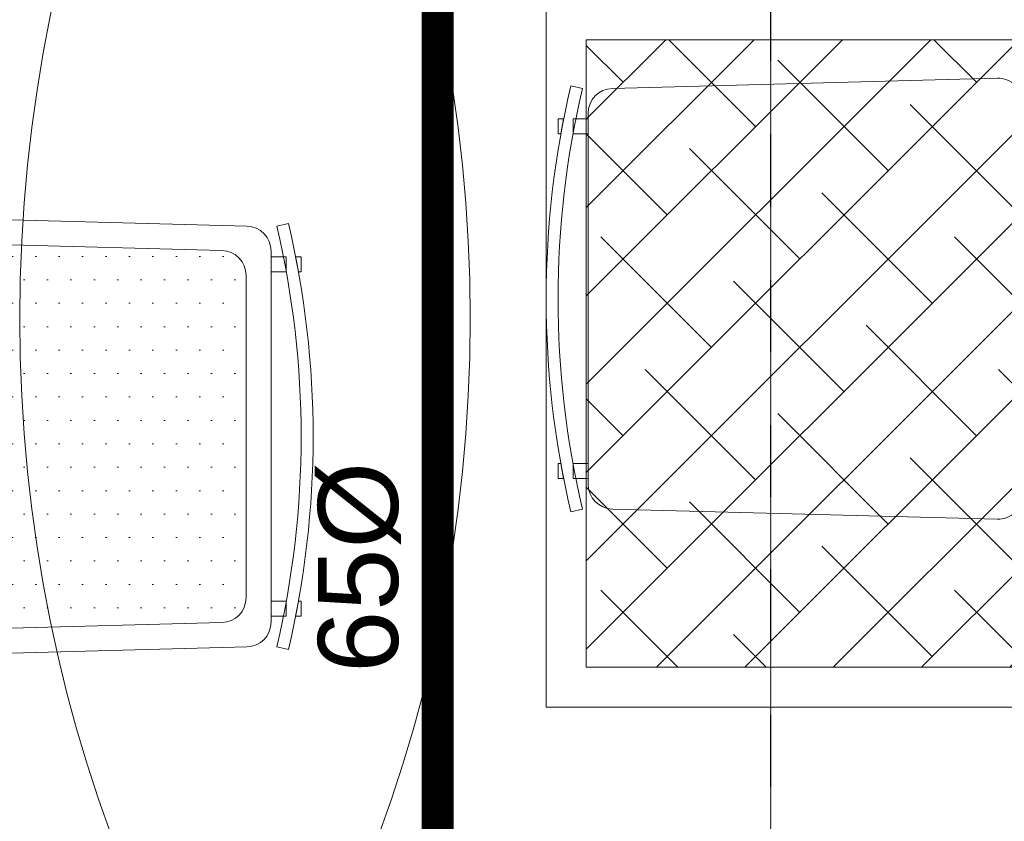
# Model space of a CAD drawing. Header units: millimetres. Extents: x -226731 to 126254, y -16359 to 60195.
# Tile 142 of 256: x -156614 to -155629, y 11458 to 12260. Entities that reach past the tile are written whole.
import ezdxf

# ---------------------------------------------------------------- set-up
doc = ezdxf.new("R2010")
doc.units = ezdxf.units.MM
doc.header["$LTSCALE"] = 0.1
doc.header["$MEASUREMENT"] = 0
doc.linetypes.add('$0$HIDDEN', pattern=[0.375, 0.25, -0.125])
doc.linetypes.add('CENTER', pattern=[2, 1.25, -0.25, 0.25, -0.25])
doc.layers.get('0').update_dxf_attribs({"lineweight": 5})
for name, color, linetype, lineweight in [('0_CCE_ FF_SIDE WALL SPRINKLER', 6, 'Continuous', 0), ('0_CCE_FF_100 DIA PIPE', 11, 'Continuous', 0), ('ceiling hatch', 9, 'Continuous', 5), ('DIM', 142, 'Continuous', 9), ('Dominos Jalandhar - Xbase$0$I-FURN', 25, 'Continuous', 5), ('FURNITURE', 36, 'Continuous', 9), ('SPRINKLER COVERAGE AREA', 1, 'Continuous', 9)]:
    doc.layers.add(name, color=color, linetype=linetype, lineweight=lineweight)
doc.layers.add('A-Anno-Note', color=211, linetype='Continuous')
doc.layers.add('FIRE FIGHTING SERVICES', color=5, linetype='Continuous')
doc.styles.add('S2-ARIAL', font='arial.ttf')

# ---------------------------------------------------------------- blocks, each defined once
blk = doc.blocks.new('A$C3b224185')
at = {"layer": 'Dominos Jalandhar - Xbase$0$I-FURN', "color": 8}
for points in [[(30.169, 74.027), (30.169, 74.246), (30.769, 74.246), (30.769, 74.14), (30.169, 74.027)], [(44.557, 74.027), (44.557, 74.246), (43.957, 74.246), (43.957, 74.14), (44.557, 74.027)], [(28.946, 73.273), (28.836, 73.74)], [(45.781, 73.273), (45.89, 73.74)], [(30.169, 73.046), (30.169, 73.646), (30.769, 73.646), (30.769, 73.046), (30.169, 73.046)], [(44.556, 73.046), (44.556, 73.646), (43.957, 73.646), (43.957, 73.046), (44.556, 73.046)]]:
    blk.add_lwpolyline(points, dxfattribs=at)
blk.add_lwpolyline([(28.946, 72.073), (28.538, 56.676, 0.421994), (29.537, 55.649), (45.188, 55.649, 0.421983), (46.188, 56.676), (45.781, 72.073, 0.406487), (44.781, 73.046), (29.945, 73.046, 0.406475)], format="xyb", close=True, dxfattribs=at)
for radius in [37.363, 36.883]:
    blk.add_arc((37.363, 37.363), radius, 76.8076, 103.1921, dxfattribs=at)
blk = doc.blocks.new('A$Ccedbd6e3')
at = {"layer": 'DIM', "color": 8, "xscale": 25, "yscale": 25, "zscale": 25, "rotation": 270}
blk.add_blockref('A$C3b224185', (0, 1868.15), dxfattribs=at)
blk = doc.blocks.new('A$Cd41b3340')
h = blk.add_hatch()
h.set_pattern_fill('DOTS', color=8, scale=375, angle=270)
h.paths.add_polyline_path([(-470, -325, 0.421994), (-494.99, -350.66), (-486.12, -685.66, 0.406475), (-461.13, -709.99), (-138.86, -709.99, 0.406487), (-113.87, -685.66), (-105.01, -350.66, 0.421983), (-130, -325)])
h.paths.add_polyline_path([(-461.13, 709.99, 0.406475), (-486.12, 685.66), (-494.99, 350.66, 0.421994), (-470, 325), (-130, 325, 0.421983), (-105.01, 350.66), (-113.87, 685.66, 0.406487), (-138.86, 709.99)])
at = {"color": 8}
for p, q in [((-138.86, 709.99), (-461.13, 709.99)), ((-486.12, 685.66), (-494.99, 350.66)), ((-105.01, 350.66), (-113.87, 685.66))]:
    blk.add_line(p, q, dxfattribs=at)
for points in [[(-479.87, 759.51), (-479.87, 764.99), (-464.87, 764.99), (-464.87, 762.33), (-479.87, 759.51)], [(-120.12, 759.51), (-120.12, 764.99), (-135.12, 764.99), (-135.12, 762.33), (-120.12, 759.51)], [(-510.46, 740.66), (-513.2, 752.34)], [(-479.87, 734.99), (-479.87, 749.99), (-464.87, 749.99), (-464.87, 734.99), (-479.87, 734.99)], [(-120.13, 734.99), (-120.13, 749.99), (-135.13, 749.99), (-135.13, 734.99), (-120.13, 734.99)], [(-89.52, 740.66), (-86.78, 752.34)]]:
    blk.add_lwpolyline(points, dxfattribs=at)
blk.add_lwpolyline([(-510.46, 710.66), (-520.67, 325.66, 0.421994), (-495.67, 300), (-104.33, 300, 0.421983), (-79.33, 325.66), (-89.52, 710.66, 0.406487), (-114.51, 734.99), (-485.47, 734.99, 0.406475)], format="xyb", close=True, dxfattribs=at)
for centre, radius, start, end in [((-299.99, -157.24), 934.23, 76.8076, 103.19213), ((-299.99, -157.24), 922.23, 76.8076, 103.19213), ((-461.13, 684.99), 25, 90, 178.4821), ((-138.86, 684.99), 25, 1.51564, 90)]:
    blk.add_arc(centre, radius, start, end, dxfattribs=at)
blk = doc.blocks.new('A$C2AD535C3')
at = {"layer": 'SPRINKLER COVERAGE AREA', "color": 1}
blk.add_circle((0, 0), 2500, dxfattribs=at)
blk = doc.blocks.new('G$C3584CA52')
at = {"layer": '0_CCE_FF_100 DIA PIPE', "color": 1, "linetype": 'CENTER', "ltscale": 5, "const_width": 32}
blk.add_lwpolyline([(6822.83, -7707.16), (6822.83, -10333.44)], dxfattribs=at)
at = {"layer": '0_CCE_ FF_SIDE WALL SPRINKLER', "color": 240, "xscale": -0.6, "yscale": 0.6, "zscale": 0.6}
for p in [(5355.33, -9259), (7904.64, -9259)]:
    blk.add_blockref('A$C2AD535C3', p, dxfattribs=at)
at = {"layer": '0_CCE_FF_100 DIA PIPE', "color": 7, "linetype": 'CENTER', "ltscale": 5, "insert": (6786.02, -9613.68, 0), "char_height": 80, "width": 747.8651, "attachment_point": 7, "rotation": 90, "style": 'S2-ARIAL'}
blk.add_mtext('65Ø ', dxfattribs=at)

msp = doc.modelspace()

# ---------------------------------------------------------------- hatches: boundary and pattern name
at = {"layer": 'ceiling hatch'}
h = msp.add_hatch(dxfattribs=at)
h.set_pattern_fill('ANSI38', color=8, scale=500)
h.set_pattern_definition([(45, (-23958, 0), (-44.194174, 44.194174), []), (135, (-23958, 0), (-132.582521, 44.194174), [156.25, -93.75])])
h.paths.add_polyline_path([(-156047.06, 12240.3), (-155305.38, 12240.3), (-155305.38, 11612.4), (-156047.06, 11612.4)])

# ---------------------------------------------------------------- linework, layer by layer
at = {"layer": 'A-Anno-Note', "color": 8, "linetype": '$0$HIDDEN'}
msp.add_lwpolyline([(-155862.19, 20679.41), (-154592.19, 20679.41), (-154592.19, 10340.17), (-155862.19, 10340.17)], close=True, dxfattribs=at)
at = {"layer": 'ceiling hatch', "color": 8}
for points in [[(-156087.06, 12948.2), (-154483.69, 12948.2), (-154483.69, 11572.4), (-156087.06, 11572.4)], [(-156047.06, 12240.3), (-155305.38, 12240.3), (-155305.38, 11612.4), (-156047.06, 11612.4)]]:
    msp.add_lwpolyline(points, close=True, dxfattribs=at)

# ---------------------------------------------------------------- block references
at = {"layer": 'DIM', "color": 8, "ltscale": 1.2, "xscale": -1}
msp.add_blockref('A$Ccedbd6e3', (-154218.94, 11047.03), dxfattribs=at)
at = {"layer": 'FIRE FIGHTING SERVICES'}
msp.add_blockref('G$C3584CA52', (-163018.33, 21220.5), dxfattribs=at)
at = {"layer": 'FURNITURE', "color": 8, "rotation": 270}
msp.add_blockref('A$Cd41b3340', (-157097.2, 11543.27), dxfattribs=at)

doc.saveas('drawing.dxf')
